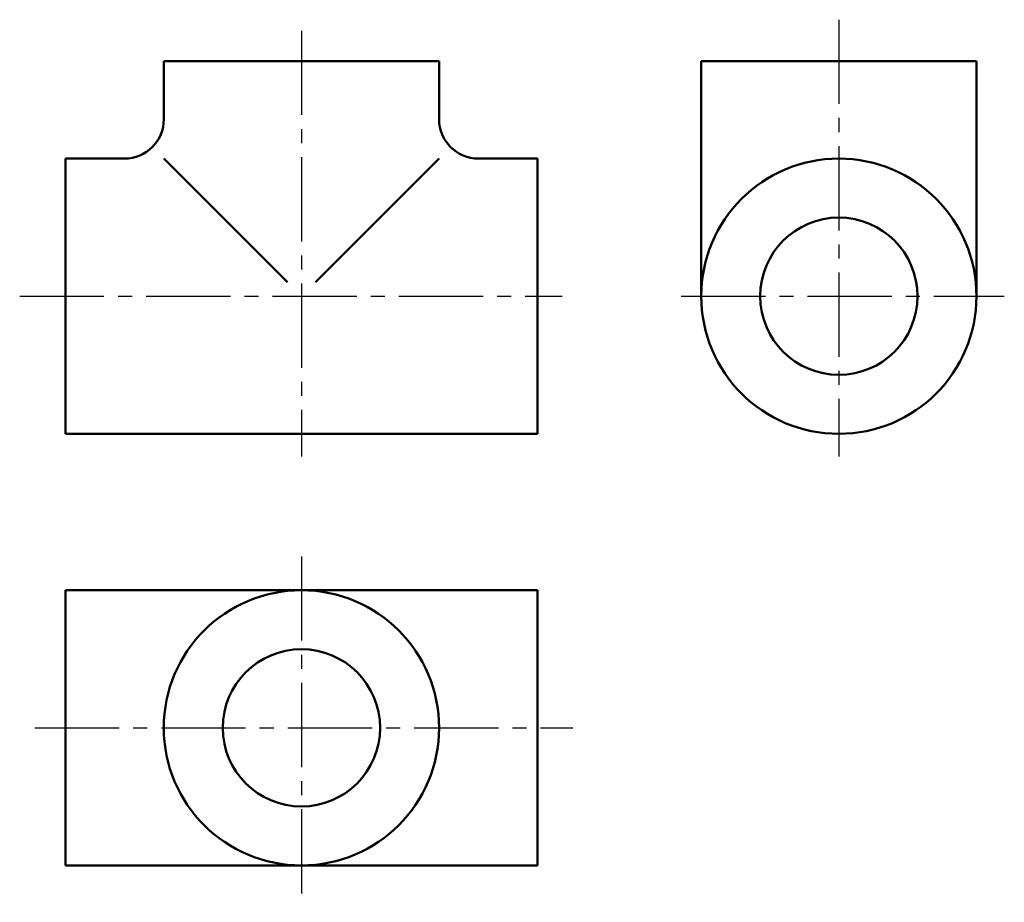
# Model space of a CAD drawing. Header units: millimetres. Extents: x 130.4 to 180.5, y 176.8 to 221.7.
import ezdxf

# ---------------------------------------------------------------- set-up
doc = ezdxf.new("R2010")
doc.units = ezdxf.units.MM
doc.header["$LTSCALE"] = 0.45
doc.linetypes.add('CENTER2', pattern=[28.575, 19.05, -3.175, 3.175, -3.175])
doc.layers.add('点画线层', color=3, linetype='CENTER2', lineweight=25)
doc.layers.add('粗实线层', color=1, linetype='Continuous', lineweight=50)

msp = doc.modelspace()

# ---------------------------------------------------------------- linework, layer by layer
at = {"layer": '点画线层', "color": 7, "ltscale": 0.5}
for p, q in [((172.065, 221.724), (172.065, 199.5)), ((144.73, 221.163), (144.73, 199.509)), ((130.4, 207.658), (157.987, 207.658)), ((164.041, 207.658), (180.48, 207.658)), ((144.73, 194.424), (144.73, 176.827)), ((131.175, 185.702), (158.54, 185.702))]:
    msp.add_line(p, q, dxfattribs=at)
at = {"layer": '粗实线层', "color": 7, "ltscale": 0.5}
for p, q in [((137.73, 216.658), (137.73, 219.614)), ((137.73, 219.614), (151.73, 219.614)), ((151.73, 219.614), (151.73, 216.658)), ((165.065, 207.658), (165.065, 219.614)), ((165.065, 219.614), (179.065, 219.614)), ((179.065, 219.614), (179.065, 207.658)), ((132.73, 214.658), (135.73, 214.658)), ((132.73, 200.658), (132.73, 214.658)), ((144.023, 208.365), (137.73, 214.658)), ((145.437, 208.365), (151.73, 214.658)), ((153.73, 214.658), (156.73, 214.658)), ((156.73, 214.658), (156.73, 200.658)), ((156.73, 200.658), (132.73, 200.658)), ((132.73, 192.702), (156.73, 192.702)), ((132.73, 178.702), (132.73, 192.702)), ((156.73, 192.702), (156.73, 178.702)), ((156.73, 178.702), (132.73, 178.702))]:
    msp.add_line(p, q, dxfattribs=at)
for centre, radius in [((172.065, 207.658), 7), ((172.065, 207.658), 4), ((144.73, 185.702), 7), ((144.73, 185.702), 4), ((144.73, 185.702), 4)]:
    msp.add_circle(centre, radius, dxfattribs=at)
for centre, start, end in [((135.73, 216.658), 270, 0), ((153.73, 216.658), 180, 270)]:
    msp.add_arc(centre, 2, start, end, dxfattribs=at)

doc.saveas('drawing.dxf')
